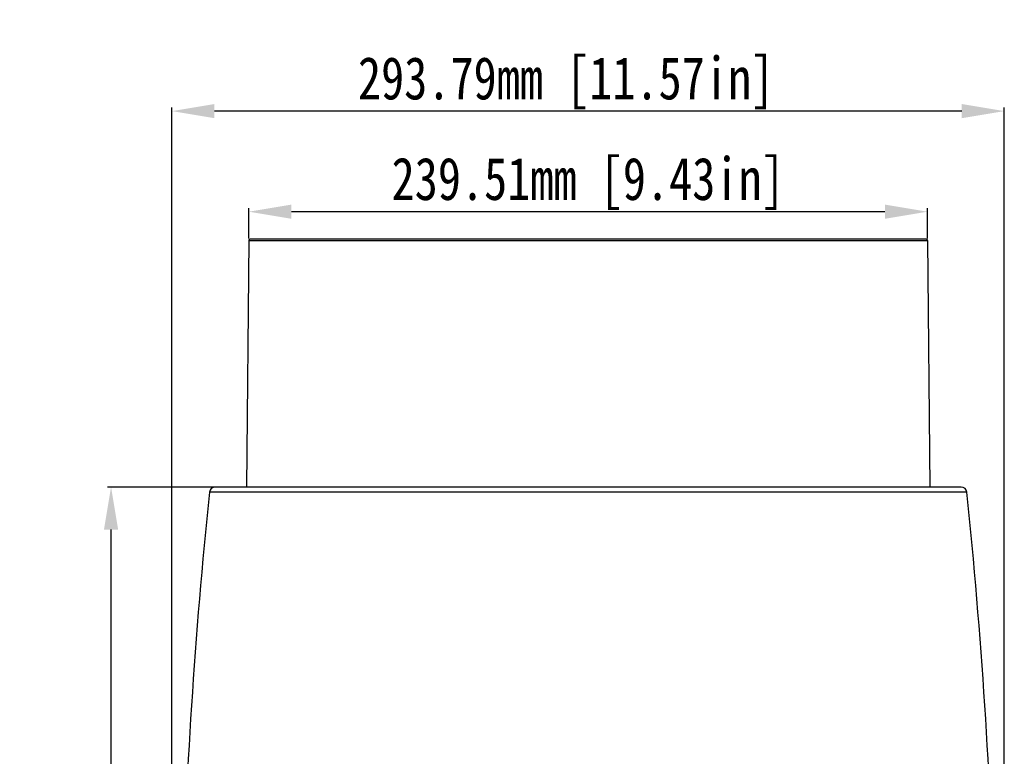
# Model space of a CAD drawing. Header units: millimetres. Extents: x 19266 to 21235, y -89 to 1237.
# Tile 48 of 74: x 20012 to 20360, y 847 to 1107. Entities that reach past the tile are written whole.
import ezdxf

# ---------------------------------------------------------------- set-up
doc = ezdxf.new("R2010")
doc.units = ezdxf.units.MM
doc.header["$LTSCALE"] = 16.335
doc.header["$PDMODE"] = 3
doc.header["$PDSIZE"] = 0.3125
doc.layers.get('0').update_dxf_attribs({"linetype": 'CONTINUOUS'})
doc.layers.get('Defpoints').update_dxf_attribs({"linetype": 'CONTINUOUS'})
doc.layers.add('02___PRT_ALL_AXES', color=7, linetype='CONTINUOUS')
doc.layers.add('尺寸线', color=3, linetype='CONTINUOUS', lineweight=13)
doc.styles.get("Standard").update_dxf_attribs({"font": 'SimSun Regular.ttf', "width": 0.8})
doc.dimstyles.new('ISO-25', dxfattribs={"dimtxt": 15, "dimasz": 15, "dimexe": 1.25, "dimexo": 0.625, "dimtad": 1, "dimtoh": 1, "dimdsep": 46, "dimtxsty": 'Standard', "dimcen": 2.5, "dimadec": 0, "dimazin": 0, "dimtfac": 1, "dimtmove": 0, "dimatfit": 3, "dimldrblk": 'CLOSEDBLANK', "dimfxl": 1, "dimarcsym": 0})

# ---------------------------------------------------------------- blocks, each defined once
blk = doc.blocks.new('*D8')
at = {"layer": 'Defpoints', "color": 0, "transparency": 16777216}
for p in [(20044.51, 942.16), (20088.21, 942.16), (20103.16, 481.36)]:
    blk.add_point(p, dxfattribs=at)
at = {"layer": '尺寸线', "color": 0, "lineweight": -2, "transparency": 16777216}
for p, q in [((20087.58, 942.16), (20043.26, 942.16)), ((20044.51, 496.36), (20044.51, 927.16)), ((20102.53, 481.36), (20043.26, 481.36))]:
    blk.add_line(p, q, dxfattribs=at)
at = {"layer": '尺寸线', "color": 0, "transparency": 16777216}
for points in [[(20042.01, 927.16), (20047.01, 927.16), (20044.51, 942.16)], [(20042.01, 496.36), (20047.01, 496.36), (20044.51, 481.36)]]:
    blk.add_solid(points, dxfattribs=at)
at = {"layer": '尺寸线', "color": 0, "transparency": 16777216, "insert": (20034.63, 711.76), "char_height": 15, "attachment_point": 5, "rotation": 90}
blk.add_mtext('460.8mm [18.14in]', dxfattribs=at)
blk = doc.blocks.new('_ClosedBlank')
at = {"color": 0, "linetype": 'ByBlock', "lineweight": -2}
for p, q in [((-1, 0.167), (0, 0)), ((-1, 0.167), (-1, -0.167)), ((0, 0), (-1, -0.167))]:
    blk.add_line(p, q, dxfattribs=at)
blk = doc.blocks.new('*D10')
at = {"layer": 'Defpoints', "color": 0, "transparency": 16777216}
for p in [(20066.02, 1074.79), (20066.02, 773.66), (20359.81, 773.66)]:
    blk.add_point(p, dxfattribs=at)
at = {"layer": '尺寸线', "color": 0, "lineweight": -2, "transparency": 16777216}
for p, q in [((20066.02, 774.29), (20066.02, 1076.04)), ((20344.81, 1074.79), (20081.02, 1074.79)), ((20359.81, 774.29), (20359.81, 1076.04))]:
    blk.add_line(p, q, dxfattribs=at)
at = {"layer": '尺寸线', "color": 0, "transparency": 16777216}
for points in [[(20081.02, 1077.29), (20081.02, 1072.29), (20066.02, 1074.79)], [(20344.81, 1077.29), (20344.81, 1072.29), (20359.81, 1074.79)]]:
    blk.add_solid(points, dxfattribs=at)
at = {"layer": '尺寸线', "color": 0, "transparency": 16777216, "insert": (20205.13, 1084.67), "char_height": 15, "attachment_point": 5}
blk.add_mtext('293.79mm [11.57in]', dxfattribs=at)
blk = doc.blocks.new('*D15')
at = {"layer": 'Defpoints', "color": 0, "transparency": 16777216}
for p in [(20093.16, 1039.3), (20093.16, 1029.17), (20332.67, 1029.17)]:
    blk.add_point(p, dxfattribs=at)
at = {"layer": '尺寸线', "color": 0, "lineweight": -2, "transparency": 16777216}
for p, q in [((20093.16, 1029.79), (20093.16, 1040.55)), ((20317.67, 1039.3), (20108.16, 1039.3)), ((20332.67, 1029.79), (20332.67, 1040.55))]:
    blk.add_line(p, q, dxfattribs=at)
at = {"layer": '尺寸线', "color": 0, "transparency": 16777216}
for points in [[(20108.16, 1041.8), (20108.16, 1036.8), (20093.16, 1039.3)], [(20317.67, 1041.8), (20317.67, 1036.8), (20332.67, 1039.3)]]:
    blk.add_solid(points, dxfattribs=at)
at = {"layer": '尺寸线', "color": 0, "transparency": 16777216, "insert": (20212.92, 1049.18), "char_height": 15, "attachment_point": 5}
blk.add_mtext('239.51mm [9.43in]', dxfattribs=at)

msp = doc.modelspace()

# ---------------------------------------------------------------- linework, layer by layer
at = {"color": 7, "linetype": 'Continuous'}
for p, q in [((20093.163, 1029.168), (20332.673, 1029.168)), ((20332.173, 1029.663), (20093.663, 1029.663)), ((20344.599, 942.163), (20081.236, 942.163)), ((20346.588, 940.369), (20079.247, 940.369))]:
    msp.add_line(p, q, dxfattribs=at)
for centre, radius, start, end in [((20093.663, 1029.163), 0.5, 90, 179.42706), ((20332.173, 1029.163), 0.5, 0.57294, 90), ((20081.236, 940.163), 2, 90, 174.08062), ((20344.599, 940.163), 2, 5.91938, 90), ((22038.353, 737.245), 1969.608, 174.080616, 178.475771), ((18387.482, 737.245), 1969.608, 1.524229, 5.919384)]:
    msp.add_arc(centre, radius, start, end, dxfattribs=at)
at = {"layer": '02___PRT_ALL_AXES', "color": 7, "linetype": 'Continuous'}
for p, q in [((20093.163, 1029.168), (20092.293, 942.163)), ((20332.673, 1029.168), (20333.543, 942.163))]:
    msp.add_line(p, q, dxfattribs=at)

# ---------------------------------------------------------------- dimensions: what is measured, and where the dimension line sits
at = {"layer": '尺寸线'}
dim = msp.add_linear_dim(base=(20066.023, 1074.793), p1=(20359.813, 773.663), p2=(20066.023, 773.663), dimstyle='ISO-25', override={"dimpost": 'mm'}, dxfattribs=at)
dim.commit()
dim.dimension.update_dxf_attribs({"geometry": '*D10', "text_midpoint": (20205.126, 1074.793), "dimtype": 160})
dim = msp.add_linear_dim(base=(20093.163, 1039.302), p1=(20332.673, 1029.168), p2=(20093.163, 1029.168), dimstyle='ISO-25', override={"dimpost": 'mm'}, dxfattribs=at)
dim.commit()
dim.dimension.update_dxf_attribs({"geometry": '*D15', "text_midpoint": (20212.918, 1049.177)})
dim = msp.add_linear_dim(base=(20044.509, 942.163), p1=(20103.156, 481.363), p2=(20088.206, 942.163), angle=90, dimstyle='ISO-25', override={"dimpost": 'mm'}, dxfattribs=at)
dim.commit()
dim.dimension.update_dxf_attribs({"geometry": '*D8', "text_midpoint": (20034.634, 711.763)})

doc.saveas('drawing.dxf')
